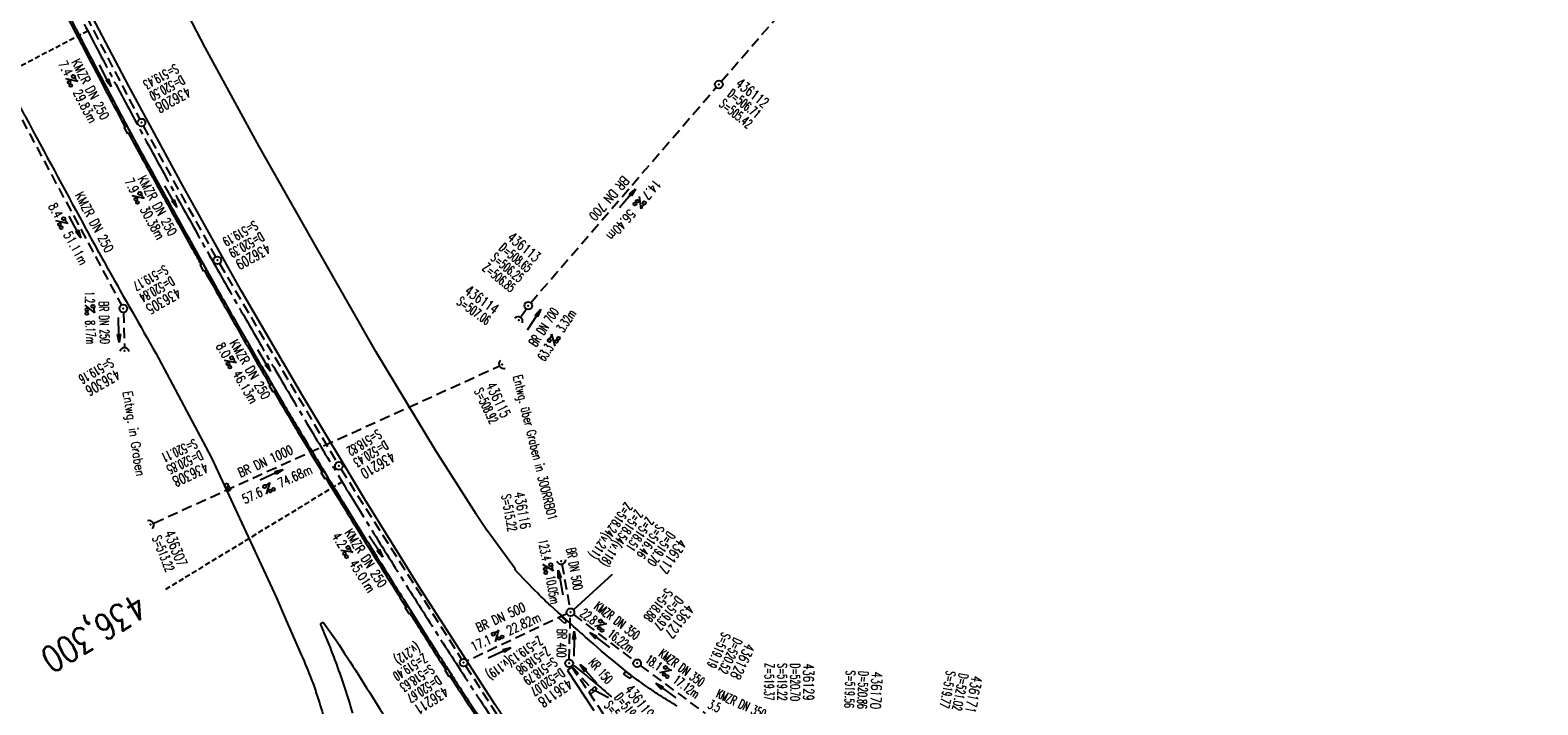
# Model space of a CAD drawing. Extents: x 454519 to 459636, y 422856 to 428936.
# Tile 18 of 82: x 458242 to 458533, y 424097 to 424227. Entities that reach past the tile are written whole.
import ezdxf
from ezdxf.enums import TextEntityAlignment as Align

# ---------------------------------------------------------------- set-up
doc = ezdxf.new("R2010")
doc.units = 0
doc.header["$LTSCALE"] = 2
doc.header["$MEASUREMENT"] = 0
for name, pattern in [('ACHSE', [5.5, 4, -0.5, 0.5, -0.5]), ('AUSGEZOGEN', [0]), ('GESTRICH-X2', [1.5, 1, -0.5]), ('GESTRICHELT', [0.75, 0.5, -0.25])]:
    doc.linetypes.add(name, pattern=pattern)
doc.layers.get('0').update_dxf_attribs({"linetype": 'CONTINUOUS'})
for name, color, linetype in [('ACHSETOP', 1, 'ACHSE'), ('FBR', 8, 'CONTINUOUS'), ('FBR_neu', 1, 'AUSGEZOGEN'), ('HEKTOM', 1, 'GESTRICHELT'), ('KANAL', 7, 'GESTRICH-X2'), ('PFEIL', 7, 'CONTINUOUS'), ('RINNE', 8, 'CONTINUOUS'), ('SCHACHTNR', 6, 'CONTINUOUS'), ('SCHRIFT', 7, 'AUSGEZOGEN'), ('SCHSYMBOL', 7, 'CONTINUOUS'), ('TEXTO', 4, 'CONTINUOUS'), ('TEXTU', 4, 'CONTINUOUS')]:
    doc.layers.add(name, color=color, linetype=linetype)
doc.styles.add('ROMANS', font='romans.shx', dxfattribs={"width": 0.8})

# ---------------------------------------------------------------- blocks, each defined once
blk = doc.blocks.new('30S')
at = {"color": 0}
for p, q in [((-0.75, -0.58), (-0.75, 0)), ((-0.75, 0), (0.75, 0)), ((0.75, 0), (0.75, -0.58)), ((0.75, -0.58), (-0.75, -0.58))]:
    blk.add_line(p, q, dxfattribs=at)
blk.add_point((0, 0), dxfattribs=at)
blk = doc.blocks.new('PROM')
blk.add_line((1.57, 1.82), (0.02, 0.02))
for centre, radius in [((0.32, 1.51), 0.317), ((0.94, 0.29), 0.283), ((1.64, 0.29), 0.283)]:
    blk.add_circle(centre, radius)
blk.add_arc((0.99, 2.68), 1.03, 239.1414, 303.3549)
blk = doc.blocks.new('PFEIL2')
at = {"color": 0}
for p, q in [((0.88, 0), (-2.4, -0.01)), ((0.88, -0.27), (0.88, 0.28)), ((0.88, 0.28), (2.43, 0.01)), ((0.91, 0.27), (0.88, 0.26)), ((0.97, 0.26), (0.88, 0.25)), ((1.02, 0.25), (0.88, 0.23)), ((1.07, 0.24), (0.88, 0.21)), ((1.13, 0.23), (0.88, 0.19)), ((1.18, 0.22), (0.88, 0.17)), ((1.24, 0.21), (0.88, 0.15)), ((1.29, 0.21), (0.88, 0.14)), ((1.34, 0.2), (0.88, 0.12)), ((1.4, 0.19), (0.88, 0.1)), ((1.45, 0.18), (0.88, 0.08)), ((1.51, 0.17), (0.88, 0.06)), ((1.56, 0.16), (0.88, 0.04)), ((1.61, 0.15), (0.88, 0.02)), ((1.67, 0.14), (0.88, 0.01)), ((1.72, 0.13), (0.88, -0.01)), ((1.78, 0.12), (0.88, -0.03)), ((1.83, 0.11), (0.88, -0.05)), ((1.88, 0.1), (0.88, -0.07)), ((1.94, 0.09), (0.88, -0.09)), ((2.05, 0.08), (0.88, -0.12)), ((1.99, 0.08), (0.88, -0.11)), ((2.1, 0.07), (0.88, -0.14)), ((2.15, 0.06), (0.88, -0.16)), ((2.21, 0.05), (0.88, -0.18)), ((2.26, 0.04), (0.88, -0.2)), ((2.32, 0.03), (0.88, -0.22)), ((2.37, 0.02), (0.88, -0.23)), ((2.42, 0.01), (0.88, -0.25)), ((2.43, 0.01), (0.88, -0.27))]:
    blk.add_line(p, q, dxfattribs=at)
blk = doc.blocks.new('GST')
at = {"color": 0}
blk.add_circle((0, 0), 0.75, dxfattribs=at)
blk.add_point((0, 0), dxfattribs=at)
blk = doc.blocks.new('10')
blk.add_blockref('GST', (0, 0))
blk = doc.blocks.new('42')
at = {"color": 0}
blk.add_arc((-0.02, -0.31), 0.91, 12.5363, 167.4637, dxfattribs=at)
blk.add_point((0, 0), dxfattribs=at)
blk = doc.blocks.new('40')
at = {"color": 0}
blk.add_arc((0.02, 0.31), 0.91, 192.5363, 347.4637, dxfattribs=at)
blk.add_point((0, 0), dxfattribs=at)
blk = doc.blocks.new('30')
at = {"color": 0}
for p, q in [((-0.75, -0.29), (-0.75, 0.29)), ((-0.75, 0.29), (0.75, 0.29)), ((0.75, 0.29), (0.75, -0.29)), ((0.75, -0.29), (-0.75, -0.29))]:
    blk.add_line(p, q, dxfattribs=at)
blk.add_point((0, 0), dxfattribs=at)

msp = doc.modelspace()

# ---------------------------------------------------------------- linework, layer by layer
at = {"layer": 'ACHSETOP'}
for points in [[(458142.07, 424478.93, -0.000001), (458146.87, 424467.39, 0.000017)], [(458190.07, 424363.51, 0.000003), (458193.38, 424355.55, 0.000002), (458197.9, 424344.68, 0.000394)], [(458529.04, 423842.41, 0.000015), (458537.05, 423832.81, -0.000008), (458545.06, 423823.21, -0.000003), (458553.06, 423813.61, -0.000003), (458561.07, 423804.01, -0.000006), (458569.08, 423794.41, 0.000006), (458577.08, 423784.81, 0.000004), (458581.72, 423779.26, 0.000001), (458590.82, 423768.34)], [(458465, 423919.21, 0.000003), (458473, 423909.61, -0.000003), (458481.01, 423900.01)], [(458247.05, 424238.42, 0.002085), (458252.78, 424227.32, 0.002088), (458258.6, 424216.26, 0.002088), (458264.52, 424205.24, 0.002082), (458270.52, 424194.3, 0.002076), (458276.63, 424183.37, 0.002084), (458282.84, 424172.49, 0.002094), (458289.1, 424161.71, 0.002092), (458295.46, 424150.98, 0.002083), (458301.93, 424140.25, 0.002073), (458308.49, 424129.59, 0.002077), (458315.12, 424119.01, 0.00209), (458321.85, 424108.47, 0.002093), (458328.66, 424098, 0.00209), (458335.55, 424087.59, 0.002084)]]:
    msp.add_lwpolyline(points, format="xyb", dxfattribs=at)
at = {"layer": 'FBR'}
for p, q in [((458291.14, 424113.45), (458294.09, 424106.73)), ((458297.78, 424112.65), (458297.89, 424112.35)), ((458345.47, 424103.81), (458350.6, 424096.11))]:
    msp.add_line(p, q, dxfattribs=at)
at = {"layer": 'FBR', "flags": 128}
for points in [[(458124.18, 424515.99, -0.001577), (458129.72, 424503.52, -0.003444), (458132.2, 424497.78, -0.000868), (458136.37, 424487.88, -0.000698), (458141.52, 424475.57, -0.000083), (458141.72, 424475.08, -0.000002), (458149.18, 424457.16, -0.000619), (458151.25, 424452.15, -0.000287), (458155.71, 424441.34)], [(458230.56, 424230.2, 0.001941), (458235.25, 424221.11, 0.001759), (458240.5, 424211.12, 0.002008), (458240.79, 424210.59, 0.000052), (458251.85, 424190.12, 0.004163), (458256.79, 424181.16, 0.002302), (458265.93, 424165.08)]]:
    msp.add_lwpolyline(points, format="xyb", dxfattribs=at)
for points in [[(458327.93, 424133.96), (458320.06, 424146.24), (458308.46, 424165.44), (458297.21, 424185.07), (458285.89, 424204.98), (458275.46, 424224.15), (458264.8, 424244.61), (458255.46, 424263.16), (458244.9, 424284.9)], [(458297.7, 424112.85), (458298.29, 424113.12)]]:
    msp.add_lwpolyline(points, dxfattribs=at)
at = {"layer": 'FBR'}
for points in [[(458459.93, 423928.3), (458446.14, 423944.88), (458431.59, 423962.34), (458415.76, 423981.66), (458400.84, 424000.58), (458389.61, 424015.12), (458376.1, 424033.23), (458364.72, 424048.83), (458351.41, 424067.75), (458338.27, 424087.04), (458331.53, 424097.2), (458317.13, 424119.48), (458306.28, 424136.98), (458294.33, 424156.78), (458282.5, 424177.09), (458271.07, 424197.52), (458260.68, 424216.67), (458249.9, 424237.26)], [(458265.93, 424165.08), (458276.7, 424144.88), (458289.25, 424117.84), (458291.14, 424113.45)]]:
    msp.add_lwpolyline(points, dxfattribs=at)
msp.add_lwpolyline([(458298.29, 424113.12, -0.00209), (458300.86, 424109.51, -0.010508), (458301.35, 424108.78, -0.002799), (458309.84, 424095.42, 0.005616)], format="xyb", dxfattribs=at)
msp.add_lwpolyline([(458294.53, 424105.58), (458294.53, 424105.58)], close=True, dxfattribs=at)
for centre, radius, start, end in [((458406.93, 424183.71), 93.36, 212.1972, 214.4758), ((458521.02, 424197.46), 238.81, 200.7506, 200.8006)]:
    msp.add_arc(centre, radius, start, end, dxfattribs=at)
at = {"layer": 'FBR_neu', "color": 8, "flags": 128}
for points in [[(458335.3, 424123.31), (458335.4, 424123.41), (458329.97, 424130.86)], [(458345.47, 424103.81), (458346.72, 424104.78)]]:
    msp.add_lwpolyline(points, dxfattribs=at)
at = {"layer": 'FBR_neu', "color": 8}
for points in [[(458366.7, 424096.9, -0.005309), (458363.37, 424098.97, -0.008747), (458361.39, 424100.29, -0.004336), (458359.72, 424101.47, -0.005145), (458358.33, 424102.48, -0.012904), (458355.13, 424105, -0.006471), (458348.97, 424110.26, -0.003663), (458348.16, 424110.98, -0.000495), (458342.21, 424116.35, -0.01317), (458339.73, 424118.72, -0.007087), (458335.3, 424123.31), (458335.3, 424123.31), (458335.3, 424123.31)], [(458297.89, 424112.35, -0.007018), (458299.41, 424108.69, -0.007018), (458300.83, 424105, -0.008797), (458302.47, 424100.31, -0.008797), (458303.93, 424095.58)], [(458294.09, 424106.73, -0.009853), (458295.97, 424102.17, -0.015726), (458297, 424099.25, -0.001104), (458298.4, 424094.8, -0.0051), (458298.69, 424093.83, -0.019743), (458299.92, 424088.89, -0.017946), (458300.86, 424083.36, -0.016717), (458301.45, 424077.41, -0.02455), (458301.52, 424073.33, -0.000055), (458301.39, 424069.36, -0.000026), (458301.1, 424060.86, -0.000081), (458300.89, 424054.5, 0.000097), (458300.72, 424049.2, 0.037785), (458300.88, 424045.26, 0.021935), (458301.98, 424038.57, 0.026808), (458303.33, 424033.46, 0.027047), (458305.21, 424028.57, 0.02009)], [(458346.72, 424104.78, -0.002858), (458351.99, 424100.44, -0.003855), (458354.01, 424098.73, -0.000325)]]:
    msp.add_lwpolyline(points, format="xyb", dxfattribs=at)
at = {"layer": 'HEKTOM'}
for p, q in [((458252.78, 424227.31), (458217.31, 424208.81)), ((458301.94, 424140.25), (458267.78, 424119.44))]:
    msp.add_line(p, q, dxfattribs=at)
at = {"layer": 'KANAL'}
for p, q in [((458375.22, 424217.56), (458435.25, 424286.97)), ((458249.72, 424235.44), (458262.78, 424210.31)), ((458235.81, 424218.09), (458259.28, 424174.38)), ((458338.41, 424174.84), (458374.25, 424216.44)), ((458263.5, 424208.97), (458277.47, 424183.69)), ((458278.22, 424182.38), (458300.94, 424143.97)), ((458259.66, 424172.97), (458259.88, 424166.31)), ((458336.5, 424172.12), (458337.5, 424173.62)), ((458265.56, 424132.28), (458332.19, 424162.56)), ((458301.72, 424142.69), (458325.03, 424105.97)), ((458344.42, 424124.37), (458345.94, 424115.8)), ((458345.39, 424114.74), (458326.1, 424105.65)), ((458345.82, 424105.95), (458346.05, 424114.31)), ((458346.67, 424114.62), (458358.35, 424105.67)), ((458325.81, 424104.69), (458341.94, 424079.69)), ((458346.24, 424104.59), (458370.95, 424067.93)), ((458346.3, 424104.64), (458350.16, 424100.28)), ((458359.56, 424104.77), (458372.13, 424095.51))]:
    msp.add_line(p, q, dxfattribs=at)
at = {"layer": 'RINNE'}
for p, q in [((458250.65, 424226.49), (458251.22, 424226.25)), ((458251.36, 424225.11), (458251.94, 424224.87)), ((458252.08, 424223.73), (458252.66, 424223.49)), ((458252.81, 424222.35), (458253.38, 424222.11)), ((458253.53, 424220.97), (458254.11, 424220.73)), ((458254.25, 424219.59), (458254.83, 424219.35)), ((458254.98, 424218.2), (458255.56, 424217.97)), ((458255.71, 424216.82), (458256.29, 424216.58)), ((458256.45, 424215.44), (458257.02, 424215.2)), ((458257.18, 424214.05), (458257.76, 424213.81)), ((458257.92, 424212.66), (458258.5, 424212.42)), ((458258.65, 424211.28), (458259.23, 424211.04)), ((458259.39, 424209.89), (458259.97, 424209.65)), ((458260.89, 424207.11), (458261.47, 424206.86)), ((458261.64, 424205.71), (458262.23, 424205.47)), ((458262.41, 424204.31), (458263, 424204.07)), ((458263.17, 424202.91), (458263.77, 424202.67)), ((458263.95, 424201.51), (458264.54, 424201.27)), ((458264.72, 424200.11), (458265.31, 424199.87)), ((458265.5, 424198.71), (458266.09, 424198.46)), ((458266.27, 424197.31), (458266.86, 424197.06)), ((458267.05, 424195.9), (458267.64, 424195.66)), ((458267.83, 424194.5), (458268.42, 424194.25)), ((458268.61, 424193.09), (458269.2, 424192.85)), ((458269.39, 424191.69), (458269.98, 424191.44)), ((458270.17, 424190.28), (458270.76, 424190.04)), ((458270.95, 424188.88), (458271.55, 424188.63)), ((458271.73, 424187.47), (458272.33, 424187.23)), ((458272.52, 424186.07), (458273.11, 424185.82)), ((458273.3, 424184.66), (458273.9, 424184.41)), ((458274.09, 424183.25), (458274.68, 424183.01)), ((458275.67, 424180.44), (458276.26, 424180.19)), ((458276.46, 424179.03), (458277.06, 424178.78)), ((458277.26, 424177.61), (458277.86, 424177.37)), ((458278.06, 424176.2), (458278.66, 424175.95)), ((458278.86, 424174.79), (458279.46, 424174.54)), ((458279.67, 424173.37), (458280.27, 424173.12)), ((458280.47, 424171.96), (458281.08, 424171.71)), ((458281.28, 424170.54), (458281.89, 424170.29)), ((458282.09, 424169.12), (458282.7, 424168.87)), ((458282.91, 424167.7), (458283.51, 424167.45)), ((458283.73, 424166.28), (458284.33, 424166.03)), ((458284.55, 424164.86), (458285.16, 424164.61)), ((458285.38, 424163.44), (458285.99, 424163.19)), ((458286.21, 424162.01), (458286.82, 424161.76)), ((458287.04, 424160.58), (458287.65, 424160.33)), ((458287.88, 424159.16), (458288.18, 424159.03)), ((458288.84, 424157.68), (458289.33, 424157.47)), ((458289.57, 424156.29), (458290.18, 424156.04)), ((458290.41, 424154.86), (458291.03, 424154.61)), ((458291.27, 424153.43), (458291.89, 424153.17)), ((458292.13, 424151.99), (458292.74, 424151.73)), ((458292.99, 424150.55), (458293.61, 424150.3)), ((458293.85, 424149.11), (458294.47, 424148.85)), ((458294.72, 424147.67), (458295.34, 424147.41)), ((458295.59, 424146.23), (458296.21, 424145.97)), ((458296.47, 424144.79), (458297.09, 424144.53)), ((458297.34, 424143.34), (458297.97, 424143.08)), ((458299.11, 424140.45), (458299.73, 424140.19)), ((458299.99, 424139), (458300.62, 424138.74)), ((458300.88, 424137.55), (458301.51, 424137.29)), ((458301.77, 424136.1), (458302.4, 424135.84)), ((458302.66, 424134.65), (458303.29, 424134.39)), ((458303.56, 424133.2), (458304.19, 424132.94)), ((458304.46, 424131.74), (458305.09, 424131.48)), ((458305.36, 424130.29), (458305.99, 424130.02)), ((458306.27, 424128.83), (458306.9, 424128.57)), ((458307.18, 424127.37), (458307.81, 424127.11)), ((458308.09, 424125.91), (458308.73, 424125.65)), ((458309.01, 424124.45), (458309.64, 424124.19)), ((458309.92, 424122.99), (458310.56, 424122.73)), ((458310.84, 424121.53), (458311.48, 424121.26)), ((458311.76, 424120.07), (458312.4, 424119.8)), ((458312.68, 424118.6), (458313.32, 424118.34)), ((458313.6, 424117.14), (458314.24, 424116.88)), ((458315.44, 424114.21), (458316.08, 424113.95)), ((458316.37, 424112.75), (458317.01, 424112.49)), ((458317.3, 424111.28), (458317.94, 424111.02)), ((458318.22, 424109.82), (458318.87, 424109.55)), ((458319.15, 424108.35), (458319.8, 424108.09)), ((458320.09, 424106.88), (458320.73, 424106.62)), ((458321.03, 424105.41), (458321.67, 424105.15)), ((458322.92, 424102.47), (458323.58, 424102.2)), ((458323.89, 424100.99), (458324.54, 424100.71)), ((458324.86, 424099.5), (458325.52, 424099.23)), ((458325.84, 424098.01), (458326.5, 424097.74))]:
    msp.add_line(p, q, dxfattribs=at)
for points in [[(458246.78, 424233.98, 0.001865), (458251.62, 424224.62, 0.00181), (458257.43, 424213.59, 0.000397), (458259.58, 424209.54, 0.000605), (458259.95, 424208.84, 0.002309)], [(458247.14, 424234.16, 0.001865), (458251.98, 424224.8, 0.00181), (458257.78, 424213.77, 0.000397), (458259.93, 424209.73, 0.001179), (458260.66, 424208.37, 0.002309), (458263.6, 424202.98, 0.001036), (458270.23, 424190.99, 0.000297), (458273.4, 424185.3, 0.000488), (458275.34, 424181.83, 0.001408), (458278.71, 424175.86, 0.001121), (458282.98, 424168.39, 0.001489), (458285.6, 424163.84, 0.001262), (458288.74, 424158.49, 0.002136), (458293.36, 424150.71, 0.001843), (458298.79, 424141.73, 0.000748), (458302.59, 424135.53, 0.001171), (458305.03, 424131.58, 0.001089), (458308.73, 424125.65, 0.000644), (458315.03, 424115.62, 0.000882), (458320.19, 424107.47, 0.001527), (458322.31, 424104.16, 0.002249)], [(458260.66, 424207.52, 0.002027), (458263.25, 424202.78, 0.001036), (458269.88, 424190.8, 0.000297), (458273.05, 424185.11, 0.000395), (458274.62, 424182.29, 0.001408)], [(458275.36, 424180.98, 0.001254), (458278.36, 424175.67, 0.001121), (458282.63, 424168.19, 0.001489), (458285.26, 424163.64, 0.001109), (458288.01, 424158.93, 0.002136)], [(458288.77, 424157.64, 0.001959), (458293.02, 424150.5, 0.001711), (458298.06, 424142.17, 0.000748)], [(458298.84, 424140.88, 0.000671), (458302.25, 424135.32, 0.001171), (458304.69, 424131.37, 0.001089), (458308.39, 424125.43, 0.000603), (458314.29, 424116.05, 0.000882)], [(458315.09, 424114.78, 0.000813), (458319.85, 424107.25, 0.001527), (458321.97, 424103.94, 0.002249)], [(458322.78, 424102.68, 0.001887), (458324.93, 424099.4, 0.000966), (458330.92, 424090.34, 0.000776), (458336.4, 424082.11, 0.001174), (458339.14, 424078.03, 0.001908)], [(458323.12, 424102.9, 0.001887), (458325.26, 424099.62, 0.000966), (458331.25, 424090.56, 0.000776), (458336.73, 424082.34, 0.001353), (458339.89, 424077.63, 0.001908), (458344.09, 424071.48, 0.001597), (458349.16, 424064.15, 0.000738), (458352.98, 424058.68, 0.001137), (458355.48, 424055.14, 0.001104), (458358.95, 424050.26, 0.00074), (458364.17, 424042.99, 0.000931), (458366.68, 424039.5, 0.000534), (458371.09, 424033.44, 0.003043), (458377.17, 424025.19, 0.00184), (458387.37, 424011.65, 0.002289), (458395.45, 424001.1, 0.002414), (458403.21, 423991.16, 0.00226), (458412.98, 423978.88, 0.003794), (458418.89, 423971.63, 0.000203), (458427.02, 423961.84, 0.00021), (458434.89, 423952.37, 0.00004), (458445.78, 423939.27, 0.00008), (458450.29, 423933.84, 0.000688)]]:
    msp.add_lwpolyline(points, format="xyb", dxfattribs=at)
at = {"layer": 'SCHACHTNR'}
for p, q in [((458346.7, 424115.56), (458354.19, 424122.43)), ((458350.84, 424099.97), (458353.39, 424098.61))]:
    msp.add_line(p, q, dxfattribs=at)

# ---------------------------------------------------------------- block references
at = {"layer": 'PFEIL'}
for p, rotation in [((458256.14, 424218.67), 297.4705), ((458268.82, 424195.32), 298.9026), ((458357.09, 424194.98), 49.25049999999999), ((458250.29, 424189.46), 298.2232), ((458258.77, 424169.6), 271.7608), ((458339, 424171.55), 56.6112), ((458286.84, 424163.65), 300.6023), ((458288.3, 424141.59), 24.4413), ((458308.46, 424127.76), 302.3977), ((458344.14, 424120.79), 100.1279), ((458346.76, 424108.97), 88.52439999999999), ((458351.73, 424109.7), 142.6037), ((458332.34, 424107.2), 24.4413), ((458349.55, 424103.16), 131.4175), ((458364.52, 424099.92), 143.6407)]:
    msp.add_blockref('PFEIL2', p, dxfattribs=dict(at, rotation=rotation))
at = {"layer": 'SCHSYMBOL'}
for name, p, rotation in [('10', (458374.74, 424216.99), 300.225), ('30S', (458260.66, 424208.37), 298.6662077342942), ('GST', (458263.14, 424209.63), 298.3193000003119), ('GST', (458277.82, 424183.03), 299.4813000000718), ('30S', (458275.34, 424181.83), 298.8293736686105), ('10', (458259.64, 424173.72), 299.4497), ('10', (458337.92, 424174.26), 300.9513), ('40', (458336.09, 424171.49), 148.2011903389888), ('42', (458259.89, 424165.55), 359.3703854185), ('40', (458332.88, 424162.88), 301.2325), ('30S', (458288.74, 424158.49), 301.1634770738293), ('30S', (458298.79, 424141.73), 301.4009273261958), ('GST', (458301.31, 424143.33), 301.2457000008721), ('30', (458279.76, 424139.21), 294.6785000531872), ('42', (458264.9, 424131.98), 300.9029), ('40', (458344.3, 424124.95), 10.34023678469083), ('30S', (458315.03, 424115.62), 302.381519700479), ('GST', (458346.06, 424115.06), 90), ('30S', (458322.71, 424103.53), 302.5618122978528), ('GST', (458325.42, 424105.33), 302.9674000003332), ('10', (458345.81, 424105.2), 90), ('30S', (458357.34, 424103.15), 324.2800934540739), ('30', (458350.4, 424100), 42.35457836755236)]:
    msp.add_blockref(name, p, dxfattribs=dict(at, rotation=rotation))
for name, p, xscale, yscale, zscale, rotation in [('30S', (458344.79, 424113.82), 0.9999999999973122, 0.9999999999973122, 0.9999999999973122, 318.4111553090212), ('GST', (458358.95, 424105.21), 1.000000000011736, 1.000000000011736, 1.000000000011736, 145.2128624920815)]:
    msp.add_blockref(name, p, dxfattribs=dict(at, xscale=xscale, yscale=yscale, zscale=zscale, rotation=rotation))
at = {"layer": 'TEXTU'}
for p, rotation in [((458248.49, 424218.11), 297.4705), ((458261.35, 424195.49), 298.9026), ((458359.39, 424195.35), 229.2505), ((458246.6, 424190.64), 298.2232), ((458252.25, 424174.41), 271.7608), ((458343.08, 424166.44), 56.6112), ((458279.15, 424163.68), 300.6023), ((458287.27, 424137.83), 24.4413), ((458301.63, 424127), 302.3977), ((458340.72, 424124.27), 280.1279), ((458350.68, 424112.32), 322.6037), ((458331.48, 424109.34), 24.4413), ((458363.27, 424103.36), 323.6407)]:
    msp.add_blockref('PROM', p, dxfattribs=dict(at, rotation=rotation))

# ---------------------------------------------------------------- texts
at = {"layer": 'HEKTOM', "style": 'ROMANS', "width": 0.8}
msp.add_text('436,300', height=5, rotation=211.3587, dxfattribs=at).set_placement((458262.22, 424118.97))
at = {"layer": 'SCHACHTNR', "style": 'ROMANS'}
for s, height, rotation, width, p in [('S=519.43', 1.8, 208.3193, 0.6, (458269.69, 424221.01)), ('D=520.50', 1.8, 208.3193, 0.6, (458270.88, 424218.82)), ('436112', 2, 321.1799, 0.7, (458377.8, 424216.84)), ('436208', 2, 208.3193, 0.7, (458272.03, 424216.6)), ('D=506.71', 1.8, 321.1799, 0.6, (458376.25, 424214.87)), ('S=505.42', 1.8, 321.1799, 0.6, (458374.68, 424212.93)), ('S=519.19', 1.8, 209.4813, 0.6, (458284.97, 424190.75)), ('D=520.39', 1.8, 209.4813, 0.6, (458286.19, 424188.56)), ('436209', 2, 209.4813, 0.7, (458287.41, 424186.38)), ('D=508.65', 1.8, 320.5775, 0.6, (458332.08, 424185.15)), ('436113', 2, 320.5775, 0.7, (458333.67, 424187.12)), ('S=506.25', 1.8, 320.5775, 0.6, (458330.51, 424183.23)), ('S=519.17', 1.8, 209.4497, 0.6, (458267.63, 424182.18)), ('D=520.84', 1.8, 209.4497, 0.6, (458268.88, 424179.99)), ('Z=506.85', 1.8, 320.5775, 0.6, (458328.91, 424181.3)), ('436305', 2, 209.4497, 0.7, (458270.09, 424177.8)), ('436114', 2, 324.5005, 0.7, (458325.41, 424176.7)), ('S=507.06', 1.8, 324.5005, 0.6, (458323.94, 424174.66)), ('S=519.16', 1.8, 209.722, 0.6, (458257.09, 424164.24)), ('436306', 2, 209.722, 0.7, (458258.34, 424162.05)), ('S=508.92', 1.8, 295.7427, 0.6, (458327.42, 424157.78)), ('436115', 2, 295.7427, 0.7, (458329.66, 424158.88)), ('S=520.11', 1.8, 204.6785, 0.6, (458273.41, 424148.61)), ('S=518.82', 1.8, 211.2457, 0.6, (458308.83, 424150.45)), ('D=520.43', 1.8, 211.2457, 0.6, (458310.15, 424148.32)), ('D=520.85', 1.8, 204.6785, 0.6, (458274.46, 424146.34)), ('436210', 2, 211.2457, 0.7, (458311.43, 424146.17)), ('436308', 2, 204.6785, 0.7, (458275.5, 424144.06)), ('S=515.22', 1.8, 280.2147, 0.6, (458332.71, 424137.65)), ('436116', 2, 280.2147, 0.7, (458335.17, 424138.1)), ('Z=518.24(v.211)', 1.8, 235.9734, 0.6, (458356.64, 424136.42)), ('Z=518.54(v.118)', 1.8, 235.9734, 0.6, (458358.67, 424135.01)), ('Z=518.51', 1.8, 235.9734, 0.6, (458360.75, 424133.61)), ('436307', 2, 291.9387, 0.7, (458267.5, 424130.35)), ('S=516.46', 1.8, 235.9734, 0.6, (458362.82, 424132.21)), ('D=519.70', 1.8, 235.9734, 0.6, (458364.89, 424130.81)), ('S=513.22', 1.8, 291.9387, 0.6, (458265.19, 424129.38)), ('436117', 2, 235.9734, 0.7, (458366.96, 424129.41)), ('S=518.88', 1.8, 232.5356, 0.6, (458364.54, 424119.83)), ('D=519.97', 1.8, 232.5356, 0.6, (458366.52, 424118.3)), ('436127', 2, 232.5356, 0.7, (458368.51, 424116.78)), ('Z=519.13(v.119) ', 1.8, 214.7584, 0.6, (458339.88, 424110.54)), ('S=519.19', 1.8, 244.8208, 0.6, (458375.45, 424111.35)), ('D=520.52', 1.8, 244.8208, 0.6, (458377.72, 424110.28)), ('(v.212)', 1.8, 212.9674, 0.6, (458316.29, 424109.21)), ('Z=519.40', 1.8, 212.9674, 0.6, (458317.63, 424107.14)), ('Z=518.98', 1.8, 214.7584, 0.6, (458341.3, 424108.48)), ('436128', 2, 244.8208, 0.7, (458379.98, 424109.22)), ('S=518.63', 1.8, 212.9674, 0.6, (458318.98, 424105.04)), ('S=518.79', 1.8, 214.7584, 0.6, (458342.73, 424106.43)), ('D=520.07', 1.8, 214.7584, 0.6, (458344.15, 424104.38)), ('Z=519.37', 1.8, 269.6536, 0.6, (458383.62, 424105.21)), ('S=519.22', 1.8, 269.6536, 0.6, (458386.12, 424105.2)), ('D=520.70', 1.8, 269.6536, 0.6, (458388.62, 424105.18)), ('436129', 2, 269.6536, 0.7, (458391.12, 424105.17)), ('D=520.67', 1.8, 212.9674, 0.6, (458320.35, 424102.92)), ('436118', 2, 214.7584, 0.7, (458345.58, 424102.32)), ('S=519.56', 1.8, 267.3701, 0.6, (458399.35, 424103.83)), ('D=520.86', 1.8, 267.3701, 0.6, (458401.84, 424103.71)), ('436170', 2, 267.3701, 0.7, (458404.34, 424103.6)), ('S=519.77', 1.8, 259.0384, 0.6, (458418.78, 424103.84)), ('D=521.02', 1.8, 259.0384, 0.6, (458421.23, 424103.37)), ('436171', 2, 259.0384, 0.7, (458423.69, 424102.89)), ('436211', 2, 212.9674, 0.7, (458321.7, 424100.82)), ('D=519.81', 1.8, 307.9617, 0.6, (458354.44, 424098.54)), ('436119', 2, 307.9617, 0.7, (458356.41, 424100.07)), ('S=519.51', 1.8, 307.9617, 0.6, (458352.47, 424097))]:
    msp.add_text(s, height=height, rotation=rotation, dxfattribs=dict(at, width=width)).set_placement(p)
at = {"layer": 'SCHRIFT', "style": 'ROMANS'}
for s, rotation, width, p in [('Entwg. über Graben in 300RRB01', 283.8587, 0.7, (458334.92, 424160.6)), ('Entwg. in Graben', 279.0266, 0.8, (458259.53, 424157.61))]:
    msp.add_text(s, height=1.8, rotation=rotation, dxfattribs=dict(at, width=width)).set_placement(p)
at = {"layer": 'TEXTO', "style": 'ROMANS'}
for s, rotation, width, p in [('KMZR DN 250', 297.4705, 0.75, (458252.47, 424215.65)), ('KMZR DN 250', 298.9026, 0.75, (458265.43, 424193.16)), ('BR DN 700', 229.2505, 0.75, (458352.84, 424195.56)), ('KMZR DN 250', 298.2232, 0.75, (458253.23, 424189.97)), ('BR DN 250', 271.7608, 0.6, (458255.06, 424170.97)), ('BR DN 700', 56.6112, 0.6, (458341.68, 424169.64)), ('KMZR DN 250', 300.6023, 0.75, (458283.36, 424161.51)), ('BR DN 1000', 24.4413, 0.75, (458287.47, 424143.42)), ('KMZR DN 250', 302.3977, 0.75, (458305.73, 424125.03)), ('BR DN 500', 280.1279, 0.6, (458345.97, 424123.29)), ('BR DN 500', 24.4413, 0.75, (458332.95, 424113.27)), ('KMZR DN 350', 322.6037, 0.6, (458354.53, 424112.74)), ('BR 400', 268.5244, 0.6, (458343.47, 424109.11)), ('KMZR DN 350', 323.6407, 0.6, (458367.04, 424103.63)), ('KR 150', 311.4175, 0.6, (458351.26, 424103.13)), ('KMZR DN 350', 335.2978, 0.6, (458378.69, 424096.52))]:
    msp.add_text(s, height=1.8, rotation=rotation, dxfattribs=dict(at, width=width)).set_placement(p, align=Align.CENTER)
at = {"layer": 'TEXTU', "style": 'ROMANS'}
for s, rotation, width, p in [('7.4', 297.4705, 0.75, (458246.98, 424220.98)), ('29.83m', 297.4705, 0.75, (458249.86, 424215.45)), ('7.9', 298.9026, 0.75, (458259.79, 424198.3)), ('14.7', 229.2505, 0.75, (458362.37, 424198.82)), ('8.4', 298.2232, 0.75, (458245.07, 424193.5)), ('30.38m', 298.9026, 0.75, (458262.82, 424192.87)), ('56.40m', 229.2505, 0.75, (458357.43, 424193.07)), ('51.11m', 298.2232, 0.75, (458248.01, 424188)), ('1.2', 271.7608, 0.6, (458252.19, 424177)), ('8.17m', 271.7608, 0.6, (458252.34, 424171.41)), ('3.32m', 56.6112, 0.6, (458344.73, 424168.94)), ('8.0', 300.6023, 0.75, (458277.5, 424166.46)), ('63.3', 56.6112, 0.6, (458341.08, 424163.38)), ('46.13m', 300.6023, 0.75, (458280.69, 424161.09)), ('74.68m', 24.4413, 0.75, (458290, 424139.07)), ('57.6', 24.4413, 0.75, (458283.09, 424135.95)), ('4.2', 302.3977, 0.75, (458299.89, 424129.73)), ('123.4', 280.1279, 0.6, (458339.86, 424128.94)), ('45.01m', 302.3977, 0.75, (458303.24, 424124.45)), ('10.05m', 280.1279, 0.6, (458341.26, 424121.97)), ('22.8', 322.6037, 0.6, (458347.77, 424114.51)), ('22.82m', 24.4413, 0.75, (458334.21, 424110.58)), ('17.1', 24.4413, 0.75, (458327.3, 424107.46)), ('16.22m', 322.6037, 0.6, (458353.08, 424110.51)), ('18.1', 323.6407, 0.6, (458360.33, 424105.55)), ('17.12m', 323.6407, 0.6, (458365.71, 424101.61)), ('3.5', 335.2978, 0.6, (458372.47, 424096.61))]:
    msp.add_text(s, height=1.8, rotation=rotation, dxfattribs=dict(at, width=width)).set_placement(p)

doc.saveas('drawing.dxf')
